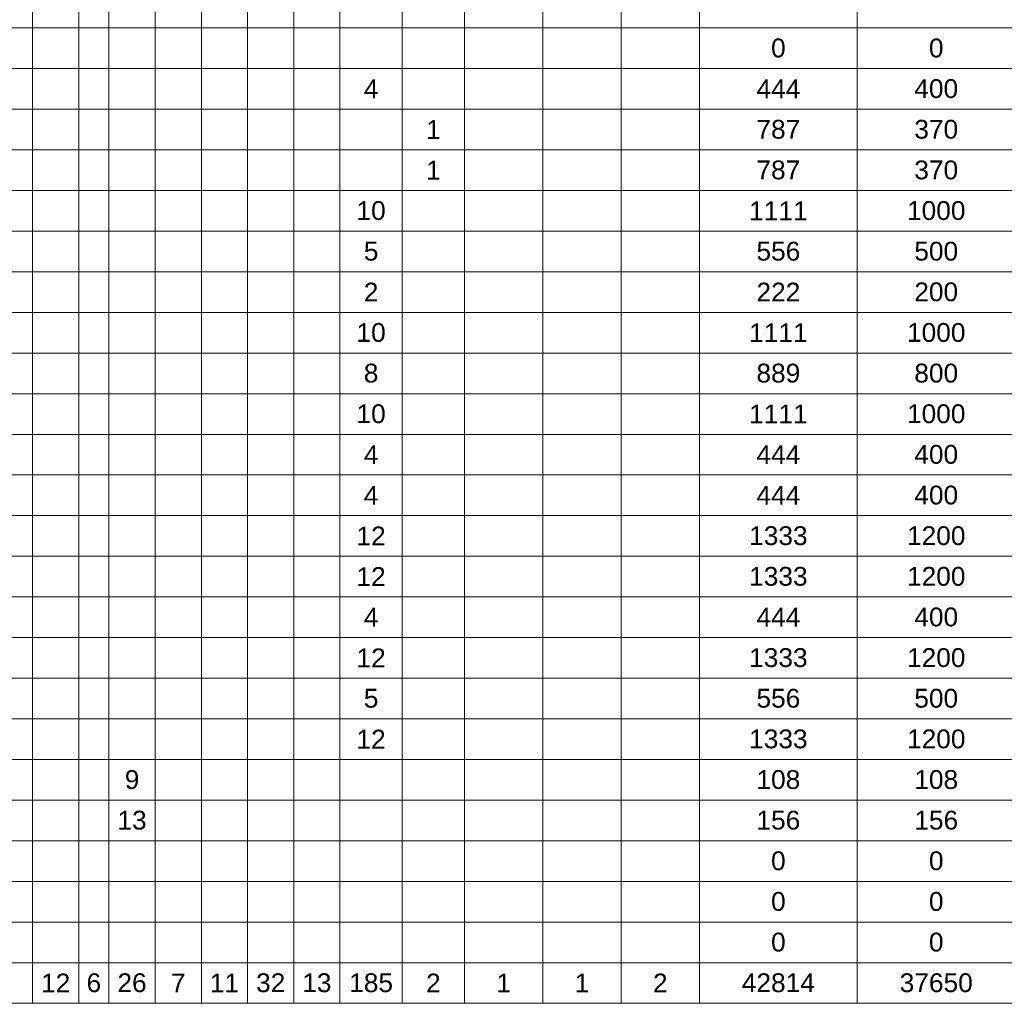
# Model space of a CAD drawing. Extents: x 5066 to 9756, y -2696 to -1109.
# Tile 7 of 208: x 9412 to 9422, y -2683 to -2673. Entities that reach past the tile are written whole.
import ezdxf

# ---------------------------------------------------------------- set-up
doc = ezdxf.new("R2010")
doc.units = 0
doc.header["$MEASUREMENT"] = 0
doc.linetypes.add('NULL', pattern=[0])
doc.layers.add('DI-Tabelas', color=7, linetype='CONTINUOUS', lineweight=13)
doc.styles.add('Arial', font='arial.ttf')

msp = doc.modelspace()

# ---------------------------------------------------------------- linework, layer by layer
at = {"layer": 'DI-Tabelas'}
for p, q in [((9412.1176, -2673.108), (9412.1176, -2673.5184)), ((9412.5842, -2673.108), (9412.5842, -2673.5184)), ((9412.8888, -2673.108), (9412.8888, -2673.5184)), ((9413.3554, -2673.108), (9413.3554, -2673.5184)), ((9413.822, -2673.108), (9413.822, -2673.5184)), ((9414.2887, -2673.108), (9414.2887, -2673.5184)), ((9414.7553, -2673.108), (9414.7553, -2673.5184)), ((9415.2219, -2673.108), (9415.2219, -2673.5184)), ((9415.8506, -2673.108), (9415.8506, -2673.5184)), ((9416.4792, -2673.108), (9416.4792, -2673.5184)), ((9417.27, -2673.108), (9417.27, -2673.5184)), ((9418.0607, -2673.108), (9418.0607, -2673.5184)), ((9418.8515, -2673.108), (9418.8515, -2673.5184)), ((9420.4456, -2673.108), (9420.4456, -2673.5184)), ((9412.1176, -2673.5184), (9410.4258, -2673.5184)), ((9412.5842, -2673.5184), (9412.1176, -2673.5184)), ((9412.1176, -2673.5184), (9412.1176, -2673.9288)), ((9412.8888, -2673.5184), (9412.5842, -2673.5184)), ((9412.5842, -2673.5184), (9412.5842, -2673.9288)), ((9413.3554, -2673.5184), (9412.8888, -2673.5184)), ((9412.8888, -2673.5184), (9412.8888, -2673.9288)), ((9413.822, -2673.5184), (9413.3554, -2673.5184)), ((9413.3554, -2673.5184), (9413.3554, -2673.9288)), ((9414.2887, -2673.5184), (9413.822, -2673.5184)), ((9413.822, -2673.5184), (9413.822, -2673.9288)), ((9414.7553, -2673.5184), (9414.2887, -2673.5184)), ((9414.2887, -2673.5184), (9414.2887, -2673.9288)), ((9415.2219, -2673.5184), (9414.7553, -2673.5184)), ((9414.7553, -2673.5184), (9414.7553, -2673.9288)), ((9415.8506, -2673.5184), (9415.2219, -2673.5184)), ((9415.2219, -2673.5184), (9415.2219, -2673.9288)), ((9416.4792, -2673.5184), (9415.8506, -2673.5184)), ((9415.8506, -2673.5184), (9415.8506, -2673.9288)), ((9417.27, -2673.5184), (9416.4792, -2673.5184)), ((9416.4792, -2673.5184), (9416.4792, -2673.9288)), ((9418.0607, -2673.5184), (9417.27, -2673.5184)), ((9417.27, -2673.5184), (9417.27, -2673.9288)), ((9418.8515, -2673.5184), (9418.0607, -2673.5184)), ((9418.0607, -2673.5184), (9418.0607, -2673.9288)), ((9420.4456, -2673.5184), (9418.8515, -2673.5184)), ((9418.8515, -2673.5184), (9418.8515, -2673.9288)), ((9422.0398, -2673.5184), (9420.4456, -2673.5184)), ((9420.4456, -2673.5184), (9420.4456, -2673.9288)), ((9412.1176, -2673.9288), (9410.4258, -2673.9288)), ((9412.5842, -2673.9288), (9412.1176, -2673.9288)), ((9412.1176, -2673.9288), (9412.1176, -2674.3392)), ((9412.8888, -2673.9288), (9412.5842, -2673.9288)), ((9412.5842, -2673.9288), (9412.5842, -2674.3392)), ((9413.3554, -2673.9288), (9412.8888, -2673.9288)), ((9412.8888, -2673.9288), (9412.8888, -2674.3392)), ((9413.822, -2673.9288), (9413.3554, -2673.9288)), ((9413.3554, -2673.9288), (9413.3554, -2674.3392)), ((9414.2887, -2673.9288), (9413.822, -2673.9288)), ((9413.822, -2673.9288), (9413.822, -2674.3392)), ((9414.7553, -2673.9288), (9414.2887, -2673.9288)), ((9414.2887, -2673.9288), (9414.2887, -2674.3392)), ((9415.2219, -2673.9288), (9414.7553, -2673.9288)), ((9414.7553, -2673.9288), (9414.7553, -2674.3392)), ((9415.8506, -2673.9288), (9415.2219, -2673.9288)), ((9415.2219, -2673.9288), (9415.2219, -2674.3392)), ((9416.4792, -2673.9288), (9415.8506, -2673.9288)), ((9415.8506, -2673.9288), (9415.8506, -2674.3392)), ((9417.27, -2673.9288), (9416.4792, -2673.9288)), ((9416.4792, -2673.9288), (9416.4792, -2674.3392)), ((9418.0607, -2673.9288), (9417.27, -2673.9288)), ((9417.27, -2673.9288), (9417.27, -2674.3392)), ((9418.8515, -2673.9288), (9418.0607, -2673.9288)), ((9418.0607, -2673.9288), (9418.0607, -2674.3392)), ((9420.4456, -2673.9288), (9418.8515, -2673.9288)), ((9418.8515, -2673.9288), (9418.8515, -2674.3392)), ((9422.0398, -2673.9288), (9420.4456, -2673.9288)), ((9420.4456, -2673.9288), (9420.4456, -2674.3392)), ((9412.1176, -2674.3392), (9410.4258, -2674.3392)), ((9412.5842, -2674.3392), (9412.1176, -2674.3392)), ((9412.1176, -2674.3392), (9412.1176, -2674.7496)), ((9412.8888, -2674.3392), (9412.5842, -2674.3392)), ((9412.5842, -2674.3392), (9412.5842, -2674.7496)), ((9413.3554, -2674.3392), (9412.8888, -2674.3392)), ((9412.8888, -2674.3392), (9412.8888, -2674.7496)), ((9413.822, -2674.3392), (9413.3554, -2674.3392)), ((9413.3554, -2674.3392), (9413.3554, -2674.7496)), ((9414.2887, -2674.3392), (9413.822, -2674.3392)), ((9413.822, -2674.3392), (9413.822, -2674.7496)), ((9414.7553, -2674.3392), (9414.2887, -2674.3392)), ((9414.2887, -2674.3392), (9414.2887, -2674.7496)), ((9415.2219, -2674.3392), (9414.7553, -2674.3392)), ((9414.7553, -2674.3392), (9414.7553, -2674.7496)), ((9415.8506, -2674.3392), (9415.2219, -2674.3392)), ((9415.2219, -2674.3392), (9415.2219, -2674.7496)), ((9416.4792, -2674.3392), (9415.8506, -2674.3392)), ((9415.8506, -2674.3392), (9415.8506, -2674.7496)), ((9417.27, -2674.3392), (9416.4792, -2674.3392)), ((9416.4792, -2674.3392), (9416.4792, -2674.7496)), ((9418.0607, -2674.3392), (9417.27, -2674.3392)), ((9417.27, -2674.3392), (9417.27, -2674.7496)), ((9418.8515, -2674.3392), (9418.0607, -2674.3392)), ((9418.0607, -2674.3392), (9418.0607, -2674.7496)), ((9420.4456, -2674.3392), (9418.8515, -2674.3392)), ((9418.8515, -2674.3392), (9418.8515, -2674.7496)), ((9422.0398, -2674.3392), (9420.4456, -2674.3392)), ((9420.4456, -2674.3392), (9420.4456, -2674.7496)), ((9412.1176, -2674.7496), (9410.4258, -2674.7496)), ((9412.5842, -2674.7496), (9412.1176, -2674.7496)), ((9412.1176, -2674.7496), (9412.1176, -2675.16)), ((9412.8888, -2674.7496), (9412.5842, -2674.7496)), ((9412.5842, -2674.7496), (9412.5842, -2675.16)), ((9413.3554, -2674.7496), (9412.8888, -2674.7496)), ((9412.8888, -2674.7496), (9412.8888, -2675.16)), ((9413.822, -2674.7496), (9413.3554, -2674.7496)), ((9413.3554, -2674.7496), (9413.3554, -2675.16)), ((9414.2887, -2674.7496), (9413.822, -2674.7496)), ((9413.822, -2674.7496), (9413.822, -2675.16)), ((9414.7553, -2674.7496), (9414.2887, -2674.7496)), ((9414.2887, -2674.7496), (9414.2887, -2675.16)), ((9415.2219, -2674.7496), (9414.7553, -2674.7496)), ((9414.7553, -2674.7496), (9414.7553, -2675.16)), ((9415.8506, -2674.7496), (9415.2219, -2674.7496)), ((9415.2219, -2674.7496), (9415.2219, -2675.16)), ((9416.4792, -2674.7496), (9415.8506, -2674.7496)), ((9415.8506, -2674.7496), (9415.8506, -2675.16)), ((9417.27, -2674.7496), (9416.4792, -2674.7496)), ((9416.4792, -2674.7496), (9416.4792, -2675.16)), ((9418.0607, -2674.7496), (9417.27, -2674.7496)), ((9417.27, -2674.7496), (9417.27, -2675.16)), ((9418.8515, -2674.7496), (9418.0607, -2674.7496)), ((9418.0607, -2674.7496), (9418.0607, -2675.16)), ((9420.4456, -2674.7496), (9418.8515, -2674.7496)), ((9418.8515, -2674.7496), (9418.8515, -2675.16)), ((9422.0398, -2674.7496), (9420.4456, -2674.7496)), ((9420.4456, -2674.7496), (9420.4456, -2675.16)), ((9412.1176, -2675.16), (9410.4258, -2675.16)), ((9412.5842, -2675.16), (9412.1176, -2675.16)), ((9412.1176, -2675.16), (9412.1176, -2675.5704)), ((9412.8888, -2675.16), (9412.5842, -2675.16)), ((9412.5842, -2675.16), (9412.5842, -2675.5704)), ((9413.3554, -2675.16), (9412.8888, -2675.16)), ((9412.8888, -2675.16), (9412.8888, -2675.5704)), ((9413.822, -2675.16), (9413.3554, -2675.16)), ((9413.3554, -2675.16), (9413.3554, -2675.5704)), ((9414.2887, -2675.16), (9413.822, -2675.16)), ((9413.822, -2675.16), (9413.822, -2675.5704)), ((9414.7553, -2675.16), (9414.2887, -2675.16)), ((9414.2887, -2675.16), (9414.2887, -2675.5704)), ((9415.2219, -2675.16), (9414.7553, -2675.16)), ((9414.7553, -2675.16), (9414.7553, -2675.5704)), ((9415.8506, -2675.16), (9415.2219, -2675.16)), ((9415.2219, -2675.16), (9415.2219, -2675.5704)), ((9416.4792, -2675.16), (9415.8506, -2675.16)), ((9415.8506, -2675.16), (9415.8506, -2675.5704)), ((9417.27, -2675.16), (9416.4792, -2675.16)), ((9416.4792, -2675.16), (9416.4792, -2675.5704)), ((9418.0607, -2675.16), (9417.27, -2675.16)), ((9417.27, -2675.16), (9417.27, -2675.5704)), ((9418.8515, -2675.16), (9418.0607, -2675.16)), ((9418.0607, -2675.16), (9418.0607, -2675.5704)), ((9420.4456, -2675.16), (9418.8515, -2675.16)), ((9418.8515, -2675.16), (9418.8515, -2675.5704)), ((9422.0398, -2675.16), (9420.4456, -2675.16)), ((9420.4456, -2675.16), (9420.4456, -2675.5704)), ((9412.1176, -2675.5704), (9410.4258, -2675.5704)), ((9412.5842, -2675.5704), (9412.1176, -2675.5704)), ((9412.1176, -2675.5704), (9412.1176, -2675.9808)), ((9412.8888, -2675.5704), (9412.5842, -2675.5704)), ((9412.5842, -2675.5704), (9412.5842, -2675.9808)), ((9413.3554, -2675.5704), (9412.8888, -2675.5704)), ((9412.8888, -2675.5704), (9412.8888, -2675.9808)), ((9413.822, -2675.5704), (9413.3554, -2675.5704)), ((9413.3554, -2675.5704), (9413.3554, -2675.9808)), ((9414.2887, -2675.5704), (9413.822, -2675.5704)), ((9413.822, -2675.5704), (9413.822, -2675.9808)), ((9414.7553, -2675.5704), (9414.2887, -2675.5704)), ((9414.2887, -2675.5704), (9414.2887, -2675.9808)), ((9415.2219, -2675.5704), (9414.7553, -2675.5704)), ((9414.7553, -2675.5704), (9414.7553, -2675.9808)), ((9415.8506, -2675.5704), (9415.2219, -2675.5704)), ((9415.2219, -2675.5704), (9415.2219, -2675.9808)), ((9416.4792, -2675.5704), (9415.8506, -2675.5704)), ((9415.8506, -2675.5704), (9415.8506, -2675.9808)), ((9417.27, -2675.5704), (9416.4792, -2675.5704)), ((9416.4792, -2675.5704), (9416.4792, -2675.9808)), ((9418.0607, -2675.5704), (9417.27, -2675.5704)), ((9417.27, -2675.5704), (9417.27, -2675.9808)), ((9418.8515, -2675.5704), (9418.0607, -2675.5704)), ((9418.0607, -2675.5704), (9418.0607, -2675.9808)), ((9420.4456, -2675.5704), (9418.8515, -2675.5704)), ((9418.8515, -2675.5704), (9418.8515, -2675.9808)), ((9422.0398, -2675.5704), (9420.4456, -2675.5704)), ((9420.4456, -2675.5704), (9420.4456, -2675.9808)), ((9412.1176, -2675.9808), (9410.4258, -2675.9808)), ((9412.5842, -2675.9808), (9412.1176, -2675.9808)), ((9412.1176, -2675.9808), (9412.1176, -2676.3912)), ((9412.8888, -2675.9808), (9412.5842, -2675.9808)), ((9412.5842, -2675.9808), (9412.5842, -2676.3912)), ((9413.3554, -2675.9808), (9412.8888, -2675.9808)), ((9412.8888, -2675.9808), (9412.8888, -2676.3912)), ((9413.822, -2675.9808), (9413.3554, -2675.9808)), ((9413.3554, -2675.9808), (9413.3554, -2676.3912)), ((9414.2887, -2675.9808), (9413.822, -2675.9808)), ((9413.822, -2675.9808), (9413.822, -2676.3912)), ((9414.7553, -2675.9808), (9414.2887, -2675.9808)), ((9414.2887, -2675.9808), (9414.2887, -2676.3912)), ((9415.2219, -2675.9808), (9414.7553, -2675.9808)), ((9414.7553, -2675.9808), (9414.7553, -2676.3912)), ((9415.8506, -2675.9808), (9415.2219, -2675.9808)), ((9415.2219, -2675.9808), (9415.2219, -2676.3912)), ((9416.4792, -2675.9808), (9415.8506, -2675.9808)), ((9415.8506, -2675.9808), (9415.8506, -2676.3912)), ((9417.27, -2675.9808), (9416.4792, -2675.9808)), ((9416.4792, -2675.9808), (9416.4792, -2676.3912)), ((9418.0607, -2675.9808), (9417.27, -2675.9808)), ((9417.27, -2675.9808), (9417.27, -2676.3912)), ((9418.8515, -2675.9808), (9418.0607, -2675.9808)), ((9418.0607, -2675.9808), (9418.0607, -2676.3912)), ((9420.4456, -2675.9808), (9418.8515, -2675.9808)), ((9418.8515, -2675.9808), (9418.8515, -2676.3912)), ((9422.0398, -2675.9808), (9420.4456, -2675.9808)), ((9420.4456, -2675.9808), (9420.4456, -2676.3912)), ((9412.1176, -2676.3912), (9410.4258, -2676.3912)), ((9412.5842, -2676.3912), (9412.1176, -2676.3912)), ((9412.1176, -2676.3912), (9412.1176, -2676.8016)), ((9412.8888, -2676.3912), (9412.5842, -2676.3912)), ((9412.5842, -2676.3912), (9412.5842, -2676.8016)), ((9413.3554, -2676.3912), (9412.8888, -2676.3912)), ((9412.8888, -2676.3912), (9412.8888, -2676.8016)), ((9413.822, -2676.3912), (9413.3554, -2676.3912)), ((9413.3554, -2676.3912), (9413.3554, -2676.8016)), ((9414.2887, -2676.3912), (9413.822, -2676.3912)), ((9413.822, -2676.3912), (9413.822, -2676.8016)), ((9414.7553, -2676.3912), (9414.2887, -2676.3912)), ((9414.2887, -2676.3912), (9414.2887, -2676.8016)), ((9415.2219, -2676.3912), (9414.7553, -2676.3912)), ((9414.7553, -2676.3912), (9414.7553, -2676.8016)), ((9415.8506, -2676.3912), (9415.2219, -2676.3912)), ((9415.2219, -2676.3912), (9415.2219, -2676.8016)), ((9416.4792, -2676.3912), (9415.8506, -2676.3912)), ((9415.8506, -2676.3912), (9415.8506, -2676.8016)), ((9417.27, -2676.3912), (9416.4792, -2676.3912)), ((9416.4792, -2676.3912), (9416.4792, -2676.8016)), ((9418.0607, -2676.3912), (9417.27, -2676.3912)), ((9417.27, -2676.3912), (9417.27, -2676.8016)), ((9418.8515, -2676.3912), (9418.0607, -2676.3912)), ((9418.0607, -2676.3912), (9418.0607, -2676.8016)), ((9420.4456, -2676.3912), (9418.8515, -2676.3912)), ((9418.8515, -2676.3912), (9418.8515, -2676.8016)), ((9422.0398, -2676.3912), (9420.4456, -2676.3912)), ((9420.4456, -2676.3912), (9420.4456, -2676.8016)), ((9412.1176, -2676.8016), (9410.4258, -2676.8016)), ((9412.5842, -2676.8016), (9412.1176, -2676.8016)), ((9412.1176, -2676.8016), (9412.1176, -2677.212)), ((9412.8888, -2676.8016), (9412.5842, -2676.8016)), ((9412.5842, -2676.8016), (9412.5842, -2677.212)), ((9413.3554, -2676.8016), (9412.8888, -2676.8016)), ((9412.8888, -2676.8016), (9412.8888, -2677.212)), ((9413.822, -2676.8016), (9413.3554, -2676.8016)), ((9413.3554, -2676.8016), (9413.3554, -2677.212)), ((9414.2887, -2676.8016), (9413.822, -2676.8016)), ((9413.822, -2676.8016), (9413.822, -2677.212)), ((9414.7553, -2676.8016), (9414.2887, -2676.8016)), ((9414.2887, -2676.8016), (9414.2887, -2677.212)), ((9415.2219, -2676.8016), (9414.7553, -2676.8016)), ((9414.7553, -2676.8016), (9414.7553, -2677.212)), ((9415.8506, -2676.8016), (9415.2219, -2676.8016)), ((9415.2219, -2676.8016), (9415.2219, -2677.212)), ((9416.4792, -2676.8016), (9415.8506, -2676.8016)), ((9415.8506, -2676.8016), (9415.8506, -2677.212)), ((9417.27, -2676.8016), (9416.4792, -2676.8016)), ((9416.4792, -2676.8016), (9416.4792, -2677.212)), ((9418.0607, -2676.8016), (9417.27, -2676.8016)), ((9417.27, -2676.8016), (9417.27, -2677.212)), ((9418.8515, -2676.8016), (9418.0607, -2676.8016)), ((9418.0607, -2676.8016), (9418.0607, -2677.212)), ((9420.4456, -2676.8016), (9418.8515, -2676.8016)), ((9418.8515, -2676.8016), (9418.8515, -2677.212)), ((9422.0398, -2676.8016), (9420.4456, -2676.8016)), ((9420.4456, -2676.8016), (9420.4456, -2677.212)), ((9412.1176, -2677.212), (9410.4258, -2677.212)), ((9412.5842, -2677.212), (9412.1176, -2677.212)), ((9412.1176, -2677.212), (9412.1176, -2677.6224)), ((9412.8888, -2677.212), (9412.5842, -2677.212)), ((9412.5842, -2677.212), (9412.5842, -2677.6224)), ((9413.3554, -2677.212), (9412.8888, -2677.212)), ((9412.8888, -2677.212), (9412.8888, -2677.6224)), ((9413.822, -2677.212), (9413.3554, -2677.212)), ((9413.3554, -2677.212), (9413.3554, -2677.6224)), ((9414.2887, -2677.212), (9413.822, -2677.212)), ((9413.822, -2677.212), (9413.822, -2677.6224)), ((9414.7553, -2677.212), (9414.2887, -2677.212)), ((9414.2887, -2677.212), (9414.2887, -2677.6224)), ((9415.2219, -2677.212), (9414.7553, -2677.212)), ((9414.7553, -2677.212), (9414.7553, -2677.6224)), ((9415.8506, -2677.212), (9415.2219, -2677.212)), ((9415.2219, -2677.212), (9415.2219, -2677.6224)), ((9416.4792, -2677.212), (9415.8506, -2677.212)), ((9415.8506, -2677.212), (9415.8506, -2677.6224)), ((9417.27, -2677.212), (9416.4792, -2677.212)), ((9416.4792, -2677.212), (9416.4792, -2677.6224)), ((9418.0607, -2677.212), (9417.27, -2677.212)), ((9417.27, -2677.212), (9417.27, -2677.6224)), ((9418.8515, -2677.212), (9418.0607, -2677.212)), ((9418.0607, -2677.212), (9418.0607, -2677.6224)), ((9420.4456, -2677.212), (9418.8515, -2677.212)), ((9418.8515, -2677.212), (9418.8515, -2677.6224)), ((9422.0398, -2677.212), (9420.4456, -2677.212)), ((9420.4456, -2677.212), (9420.4456, -2677.6224)), ((9412.1176, -2677.6224), (9410.4258, -2677.6224)), ((9412.5842, -2677.6224), (9412.1176, -2677.6224)), ((9412.1176, -2677.6224), (9412.1176, -2678.0328)), ((9412.8888, -2677.6224), (9412.5842, -2677.6224)), ((9412.5842, -2677.6224), (9412.5842, -2678.0328)), ((9413.3554, -2677.6224), (9412.8888, -2677.6224)), ((9412.8888, -2677.6224), (9412.8888, -2678.0328)), ((9413.822, -2677.6224), (9413.3554, -2677.6224)), ((9413.3554, -2677.6224), (9413.3554, -2678.0328)), ((9414.2887, -2677.6224), (9413.822, -2677.6224)), ((9413.822, -2677.6224), (9413.822, -2678.0328)), ((9414.7553, -2677.6224), (9414.2887, -2677.6224)), ((9414.2887, -2677.6224), (9414.2887, -2678.0328)), ((9415.2219, -2677.6224), (9414.7553, -2677.6224)), ((9414.7553, -2677.6224), (9414.7553, -2678.0328)), ((9415.8506, -2677.6224), (9415.2219, -2677.6224)), ((9415.2219, -2677.6224), (9415.2219, -2678.0328)), ((9416.4792, -2677.6224), (9415.8506, -2677.6224)), ((9415.8506, -2677.6224), (9415.8506, -2678.0328)), ((9417.27, -2677.6224), (9416.4792, -2677.6224)), ((9416.4792, -2677.6224), (9416.4792, -2678.0328)), ((9418.0607, -2677.6224), (9417.27, -2677.6224)), ((9417.27, -2677.6224), (9417.27, -2678.0328)), ((9418.8515, -2677.6224), (9418.0607, -2677.6224)), ((9418.0607, -2677.6224), (9418.0607, -2678.0328)), ((9420.4456, -2677.6224), (9418.8515, -2677.6224)), ((9418.8515, -2677.6224), (9418.8515, -2678.0328)), ((9422.0398, -2677.6224), (9420.4456, -2677.6224)), ((9420.4456, -2677.6224), (9420.4456, -2678.0328)), ((9412.1176, -2678.0328), (9410.4258, -2678.0328)), ((9412.5842, -2678.0328), (9412.1176, -2678.0328)), ((9412.1176, -2678.0328), (9412.1176, -2678.4432)), ((9412.8888, -2678.0328), (9412.5842, -2678.0328)), ((9412.5842, -2678.0328), (9412.5842, -2678.4432)), ((9413.3554, -2678.0328), (9412.8888, -2678.0328)), ((9412.8888, -2678.0328), (9412.8888, -2678.4432)), ((9413.822, -2678.0328), (9413.3554, -2678.0328)), ((9413.3554, -2678.0328), (9413.3554, -2678.4432)), ((9414.2887, -2678.0328), (9413.822, -2678.0328)), ((9413.822, -2678.0328), (9413.822, -2678.4432)), ((9414.7553, -2678.0328), (9414.2887, -2678.0328)), ((9414.2887, -2678.0328), (9414.2887, -2678.4432)), ((9415.2219, -2678.0328), (9414.7553, -2678.0328)), ((9414.7553, -2678.0328), (9414.7553, -2678.4432)), ((9415.8506, -2678.0328), (9415.2219, -2678.0328)), ((9415.2219, -2678.0328), (9415.2219, -2678.4432)), ((9416.4792, -2678.0328), (9415.8506, -2678.0328)), ((9415.8506, -2678.0328), (9415.8506, -2678.4432)), ((9417.27, -2678.0328), (9416.4792, -2678.0328)), ((9416.4792, -2678.0328), (9416.4792, -2678.4432)), ((9418.0607, -2678.0328), (9417.27, -2678.0328)), ((9417.27, -2678.0328), (9417.27, -2678.4432)), ((9418.8515, -2678.0328), (9418.0607, -2678.0328)), ((9418.0607, -2678.0328), (9418.0607, -2678.4432)), ((9420.4456, -2678.0328), (9418.8515, -2678.0328)), ((9418.8515, -2678.0328), (9418.8515, -2678.4432)), ((9422.0398, -2678.0328), (9420.4456, -2678.0328)), ((9420.4456, -2678.0328), (9420.4456, -2678.4432)), ((9412.1176, -2678.4432), (9410.4258, -2678.4432)), ((9412.5842, -2678.4432), (9412.1176, -2678.4432)), ((9412.1176, -2678.4432), (9412.1176, -2678.8536)), ((9412.8888, -2678.4432), (9412.5842, -2678.4432)), ((9412.5842, -2678.4432), (9412.5842, -2678.8536)), ((9413.3554, -2678.4432), (9412.8888, -2678.4432)), ((9412.8888, -2678.4432), (9412.8888, -2678.8536)), ((9413.822, -2678.4432), (9413.3554, -2678.4432)), ((9413.3554, -2678.4432), (9413.3554, -2678.8536)), ((9414.2887, -2678.4432), (9413.822, -2678.4432)), ((9413.822, -2678.4432), (9413.822, -2678.8536)), ((9414.7553, -2678.4432), (9414.2887, -2678.4432)), ((9414.2887, -2678.4432), (9414.2887, -2678.8536)), ((9415.2219, -2678.4432), (9414.7553, -2678.4432)), ((9414.7553, -2678.4432), (9414.7553, -2678.8536)), ((9415.8506, -2678.4432), (9415.2219, -2678.4432)), ((9415.2219, -2678.4432), (9415.2219, -2678.8536)), ((9416.4792, -2678.4432), (9415.8506, -2678.4432)), ((9415.8506, -2678.4432), (9415.8506, -2678.8536)), ((9417.27, -2678.4432), (9416.4792, -2678.4432)), ((9416.4792, -2678.4432), (9416.4792, -2678.8536)), ((9418.0607, -2678.4432), (9417.27, -2678.4432)), ((9417.27, -2678.4432), (9417.27, -2678.8536)), ((9418.8515, -2678.4432), (9418.0607, -2678.4432)), ((9418.0607, -2678.4432), (9418.0607, -2678.8536)), ((9420.4456, -2678.4432), (9418.8515, -2678.4432)), ((9418.8515, -2678.4432), (9418.8515, -2678.8536)), ((9422.0398, -2678.4432), (9420.4456, -2678.4432)), ((9420.4456, -2678.4432), (9420.4456, -2678.8536)), ((9412.1176, -2678.8536), (9410.4258, -2678.8536)), ((9412.5842, -2678.8536), (9412.1176, -2678.8536)), ((9412.1176, -2678.8536), (9412.1176, -2679.264)), ((9412.8888, -2678.8536), (9412.5842, -2678.8536)), ((9412.5842, -2678.8536), (9412.5842, -2679.264)), ((9413.3554, -2678.8536), (9412.8888, -2678.8536)), ((9412.8888, -2678.8536), (9412.8888, -2679.264)), ((9413.822, -2678.8536), (9413.3554, -2678.8536)), ((9413.3554, -2678.8536), (9413.3554, -2679.264)), ((9414.2887, -2678.8536), (9413.822, -2678.8536)), ((9413.822, -2678.8536), (9413.822, -2679.264)), ((9414.7553, -2678.8536), (9414.2887, -2678.8536)), ((9414.2887, -2678.8536), (9414.2887, -2679.264)), ((9415.2219, -2678.8536), (9414.7553, -2678.8536)), ((9414.7553, -2678.8536), (9414.7553, -2679.264)), ((9415.8506, -2678.8536), (9415.2219, -2678.8536)), ((9415.2219, -2678.8536), (9415.2219, -2679.264)), ((9416.4792, -2678.8536), (9415.8506, -2678.8536)), ((9415.8506, -2678.8536), (9415.8506, -2679.264)), ((9417.27, -2678.8536), (9416.4792, -2678.8536)), ((9416.4792, -2678.8536), (9416.4792, -2679.264)), ((9418.0607, -2678.8536), (9417.27, -2678.8536)), ((9417.27, -2678.8536), (9417.27, -2679.264)), ((9418.8515, -2678.8536), (9418.0607, -2678.8536)), ((9418.0607, -2678.8536), (9418.0607, -2679.264)), ((9420.4456, -2678.8536), (9418.8515, -2678.8536)), ((9418.8515, -2678.8536), (9418.8515, -2679.264)), ((9422.0398, -2678.8536), (9420.4456, -2678.8536)), ((9420.4456, -2678.8536), (9420.4456, -2679.264)), ((9412.1176, -2679.264), (9410.4258, -2679.264)), ((9412.5842, -2679.264), (9412.1176, -2679.264)), ((9412.1176, -2679.264), (9412.1176, -2679.6744)), ((9412.8888, -2679.264), (9412.5842, -2679.264)), ((9412.5842, -2679.264), (9412.5842, -2679.6744)), ((9413.3554, -2679.264), (9412.8888, -2679.264)), ((9412.8888, -2679.264), (9412.8888, -2679.6744)), ((9413.822, -2679.264), (9413.3554, -2679.264)), ((9413.3554, -2679.264), (9413.3554, -2679.6744)), ((9414.2887, -2679.264), (9413.822, -2679.264)), ((9413.822, -2679.264), (9413.822, -2679.6744)), ((9414.7553, -2679.264), (9414.2887, -2679.264)), ((9414.2887, -2679.264), (9414.2887, -2679.6744)), ((9415.2219, -2679.264), (9414.7553, -2679.264)), ((9414.7553, -2679.264), (9414.7553, -2679.6744)), ((9415.8506, -2679.264), (9415.2219, -2679.264)), ((9415.2219, -2679.264), (9415.2219, -2679.6744)), ((9416.4792, -2679.264), (9415.8506, -2679.264)), ((9415.8506, -2679.264), (9415.8506, -2679.6744)), ((9417.27, -2679.264), (9416.4792, -2679.264)), ((9416.4792, -2679.264), (9416.4792, -2679.6744)), ((9418.0607, -2679.264), (9417.27, -2679.264)), ((9417.27, -2679.264), (9417.27, -2679.6744)), ((9418.8515, -2679.264), (9418.0607, -2679.264)), ((9418.0607, -2679.264), (9418.0607, -2679.6744)), ((9420.4456, -2679.264), (9418.8515, -2679.264)), ((9418.8515, -2679.264), (9418.8515, -2679.6744)), ((9422.0398, -2679.264), (9420.4456, -2679.264)), ((9420.4456, -2679.264), (9420.4456, -2679.6744)), ((9412.1176, -2679.6744), (9410.4258, -2679.6744)), ((9412.5842, -2679.6744), (9412.1176, -2679.6744)), ((9412.1176, -2679.6744), (9412.1176, -2680.0848)), ((9412.8888, -2679.6744), (9412.5842, -2679.6744)), ((9412.5842, -2679.6744), (9412.5842, -2680.0848)), ((9413.3554, -2679.6744), (9412.8888, -2679.6744)), ((9412.8888, -2679.6744), (9412.8888, -2680.0848)), ((9413.822, -2679.6744), (9413.3554, -2679.6744)), ((9413.3554, -2679.6744), (9413.3554, -2680.0848)), ((9414.2887, -2679.6744), (9413.822, -2679.6744)), ((9413.822, -2679.6744), (9413.822, -2680.0848)), ((9414.7553, -2679.6744), (9414.2887, -2679.6744)), ((9414.2887, -2679.6744), (9414.2887, -2680.0848)), ((9415.2219, -2679.6744), (9414.7553, -2679.6744)), ((9414.7553, -2679.6744), (9414.7553, -2680.0848)), ((9415.8506, -2679.6744), (9415.2219, -2679.6744)), ((9415.2219, -2679.6744), (9415.2219, -2680.0848)), ((9416.4792, -2679.6744), (9415.8506, -2679.6744)), ((9415.8506, -2679.6744), (9415.8506, -2680.0848)), ((9417.27, -2679.6744), (9416.4792, -2679.6744)), ((9416.4792, -2679.6744), (9416.4792, -2680.0848)), ((9418.0607, -2679.6744), (9417.27, -2679.6744)), ((9417.27, -2679.6744), (9417.27, -2680.0848)), ((9418.8515, -2679.6744), (9418.0607, -2679.6744)), ((9418.0607, -2679.6744), (9418.0607, -2680.0848)), ((9420.4456, -2679.6744), (9418.8515, -2679.6744)), ((9418.8515, -2679.6744), (9418.8515, -2680.0848)), ((9422.0398, -2679.6744), (9420.4456, -2679.6744)), ((9420.4456, -2679.6744), (9420.4456, -2680.0848)), ((9412.1176, -2680.0848), (9410.4258, -2680.0848)), ((9412.5842, -2680.0848), (9412.1176, -2680.0848)), ((9412.1176, -2680.0848), (9412.1176, -2680.4952)), ((9412.8888, -2680.0848), (9412.5842, -2680.0848)), ((9412.5842, -2680.0848), (9412.5842, -2680.4952)), ((9413.3554, -2680.0848), (9412.8888, -2680.0848)), ((9412.8888, -2680.0848), (9412.8888, -2680.4952)), ((9413.822, -2680.0848), (9413.3554, -2680.0848)), ((9413.3554, -2680.0848), (9413.3554, -2680.4952)), ((9414.2887, -2680.0848), (9413.822, -2680.0848)), ((9413.822, -2680.0848), (9413.822, -2680.4952)), ((9414.7553, -2680.0848), (9414.2887, -2680.0848)), ((9414.2887, -2680.0848), (9414.2887, -2680.4952)), ((9415.2219, -2680.0848), (9414.7553, -2680.0848)), ((9414.7553, -2680.0848), (9414.7553, -2680.4952)), ((9415.8506, -2680.0848), (9415.2219, -2680.0848)), ((9415.2219, -2680.0848), (9415.2219, -2680.4952)), ((9416.4792, -2680.0848), (9415.8506, -2680.0848)), ((9415.8506, -2680.0848), (9415.8506, -2680.4952)), ((9417.27, -2680.0848), (9416.4792, -2680.0848)), ((9416.4792, -2680.0848), (9416.4792, -2680.4952)), ((9418.0607, -2680.0848), (9417.27, -2680.0848)), ((9417.27, -2680.0848), (9417.27, -2680.4952)), ((9418.8515, -2680.0848), (9418.0607, -2680.0848)), ((9418.0607, -2680.0848), (9418.0607, -2680.4952)), ((9420.4456, -2680.0848), (9418.8515, -2680.0848)), ((9418.8515, -2680.0848), (9418.8515, -2680.4952)), ((9422.0398, -2680.0848), (9420.4456, -2680.0848)), ((9420.4456, -2680.0848), (9420.4456, -2680.4952)), ((9412.1176, -2680.4952), (9410.4258, -2680.4952)), ((9412.5842, -2680.4952), (9412.1176, -2680.4952)), ((9412.1176, -2680.4952), (9412.1176, -2680.9056)), ((9412.8888, -2680.4952), (9412.5842, -2680.4952)), ((9412.5842, -2680.4952), (9412.5842, -2680.9056)), ((9413.3554, -2680.4952), (9412.8888, -2680.4952)), ((9412.8888, -2680.4952), (9412.8888, -2680.9056)), ((9413.822, -2680.4952), (9413.3554, -2680.4952)), ((9413.3554, -2680.4952), (9413.3554, -2680.9056)), ((9414.2887, -2680.4952), (9413.822, -2680.4952)), ((9413.822, -2680.4952), (9413.822, -2680.9056)), ((9414.7553, -2680.4952), (9414.2887, -2680.4952)), ((9414.2887, -2680.4952), (9414.2887, -2680.9056)), ((9415.2219, -2680.4952), (9414.7553, -2680.4952)), ((9414.7553, -2680.4952), (9414.7553, -2680.9056)), ((9415.8506, -2680.4952), (9415.2219, -2680.4952)), ((9415.2219, -2680.4952), (9415.2219, -2680.9056)), ((9416.4792, -2680.4952), (9415.8506, -2680.4952)), ((9415.8506, -2680.4952), (9415.8506, -2680.9056)), ((9417.27, -2680.4952), (9416.4792, -2680.4952)), ((9416.4792, -2680.4952), (9416.4792, -2680.9056)), ((9418.0607, -2680.4952), (9417.27, -2680.4952)), ((9417.27, -2680.4952), (9417.27, -2680.9056)), ((9418.8515, -2680.4952), (9418.0607, -2680.4952)), ((9418.0607, -2680.4952), (9418.0607, -2680.9056)), ((9420.4456, -2680.4952), (9418.8515, -2680.4952)), ((9418.8515, -2680.4952), (9418.8515, -2680.9056)), ((9422.0398, -2680.4952), (9420.4456, -2680.4952)), ((9420.4456, -2680.4952), (9420.4456, -2680.9056)), ((9412.1176, -2680.9056), (9410.4258, -2680.9056)), ((9412.5842, -2680.9056), (9412.1176, -2680.9056)), ((9412.1176, -2680.9056), (9412.1176, -2681.316)), ((9412.8888, -2680.9056), (9412.5842, -2680.9056)), ((9412.5842, -2680.9056), (9412.5842, -2681.316)), ((9413.3554, -2680.9056), (9412.8888, -2680.9056)), ((9412.8888, -2680.9056), (9412.8888, -2681.316)), ((9413.822, -2680.9056), (9413.3554, -2680.9056)), ((9413.3554, -2680.9056), (9413.3554, -2681.316)), ((9414.2887, -2680.9056), (9413.822, -2680.9056)), ((9413.822, -2680.9056), (9413.822, -2681.316)), ((9414.7553, -2680.9056), (9414.2887, -2680.9056)), ((9414.2887, -2680.9056), (9414.2887, -2681.316)), ((9415.2219, -2680.9056), (9414.7553, -2680.9056)), ((9414.7553, -2680.9056), (9414.7553, -2681.316)), ((9415.8506, -2680.9056), (9415.2219, -2680.9056)), ((9415.2219, -2680.9056), (9415.2219, -2681.316)), ((9416.4792, -2680.9056), (9415.8506, -2680.9056)), ((9415.8506, -2680.9056), (9415.8506, -2681.316)), ((9417.27, -2680.9056), (9416.4792, -2680.9056)), ((9416.4792, -2680.9056), (9416.4792, -2681.316)), ((9418.0607, -2680.9056), (9417.27, -2680.9056)), ((9417.27, -2680.9056), (9417.27, -2681.316)), ((9418.8515, -2680.9056), (9418.0607, -2680.9056)), ((9418.0607, -2680.9056), (9418.0607, -2681.316)), ((9420.4456, -2680.9056), (9418.8515, -2680.9056)), ((9418.8515, -2680.9056), (9418.8515, -2681.316)), ((9422.0398, -2680.9056), (9420.4456, -2680.9056)), ((9420.4456, -2680.9056), (9420.4456, -2681.316)), ((9412.1176, -2681.316), (9410.4258, -2681.316)), ((9412.5842, -2681.316), (9412.1176, -2681.316)), ((9412.1176, -2681.316), (9412.1176, -2681.7264)), ((9412.8888, -2681.316), (9412.5842, -2681.316)), ((9412.5842, -2681.316), (9412.5842, -2681.7264)), ((9413.3554, -2681.316), (9412.8888, -2681.316)), ((9412.8888, -2681.316), (9412.8888, -2681.7264)), ((9413.822, -2681.316), (9413.3554, -2681.316)), ((9413.3554, -2681.316), (9413.3554, -2681.7264)), ((9414.2887, -2681.316), (9413.822, -2681.316)), ((9413.822, -2681.316), (9413.822, -2681.7264)), ((9414.7553, -2681.316), (9414.2887, -2681.316)), ((9414.2887, -2681.316), (9414.2887, -2681.7264)), ((9415.2219, -2681.316), (9414.7553, -2681.316)), ((9414.7553, -2681.316), (9414.7553, -2681.7264)), ((9415.8506, -2681.316), (9415.2219, -2681.316)), ((9415.2219, -2681.316), (9415.2219, -2681.7264)), ((9416.4792, -2681.316), (9415.8506, -2681.316)), ((9415.8506, -2681.316), (9415.8506, -2681.7264)), ((9417.27, -2681.316), (9416.4792, -2681.316)), ((9416.4792, -2681.316), (9416.4792, -2681.7264)), ((9418.0607, -2681.316), (9417.27, -2681.316)), ((9417.27, -2681.316), (9417.27, -2681.7264)), ((9418.8515, -2681.316), (9418.0607, -2681.316)), ((9418.0607, -2681.316), (9418.0607, -2681.7264)), ((9420.4456, -2681.316), (9418.8515, -2681.316)), ((9418.8515, -2681.316), (9418.8515, -2681.7264)), ((9422.0398, -2681.316), (9420.4456, -2681.316)), ((9420.4456, -2681.316), (9420.4456, -2681.7264)), ((9412.1176, -2681.7264), (9410.4258, -2681.7264)), ((9412.5842, -2681.7264), (9412.1176, -2681.7264)), ((9412.1176, -2681.7264), (9412.1176, -2682.1368)), ((9412.8888, -2681.7264), (9412.5842, -2681.7264)), ((9412.5842, -2681.7264), (9412.5842, -2682.1368)), ((9413.3554, -2681.7264), (9412.8888, -2681.7264)), ((9412.8888, -2681.7264), (9412.8888, -2682.1368)), ((9413.822, -2681.7264), (9413.3554, -2681.7264)), ((9413.3554, -2681.7264), (9413.3554, -2682.1368)), ((9414.2887, -2681.7264), (9413.822, -2681.7264)), ((9413.822, -2681.7264), (9413.822, -2682.1368)), ((9414.7553, -2681.7264), (9414.2887, -2681.7264)), ((9414.2887, -2681.7264), (9414.2887, -2682.1368)), ((9415.2219, -2681.7264), (9414.7553, -2681.7264)), ((9414.7553, -2681.7264), (9414.7553, -2682.1368)), ((9415.8506, -2681.7264), (9415.2219, -2681.7264)), ((9415.2219, -2681.7264), (9415.2219, -2682.1368)), ((9416.4792, -2681.7264), (9415.8506, -2681.7264)), ((9415.8506, -2681.7264), (9415.8506, -2682.1368)), ((9417.27, -2681.7264), (9416.4792, -2681.7264)), ((9416.4792, -2681.7264), (9416.4792, -2682.1368)), ((9418.0607, -2681.7264), (9417.27, -2681.7264)), ((9417.27, -2681.7264), (9417.27, -2682.1368)), ((9418.8515, -2681.7264), (9418.0607, -2681.7264)), ((9418.0607, -2681.7264), (9418.0607, -2682.1368)), ((9420.4456, -2681.7264), (9418.8515, -2681.7264)), ((9418.8515, -2681.7264), (9418.8515, -2682.1368)), ((9422.0398, -2681.7264), (9420.4456, -2681.7264)), ((9420.4456, -2681.7264), (9420.4456, -2682.1368)), ((9412.1176, -2682.1368), (9410.4258, -2682.1368)), ((9412.5842, -2682.1368), (9412.1176, -2682.1368)), ((9412.1176, -2682.1368), (9412.1176, -2682.5472)), ((9412.8888, -2682.1368), (9412.5842, -2682.1368)), ((9412.5842, -2682.1368), (9412.5842, -2682.5472)), ((9413.3554, -2682.1368), (9412.8888, -2682.1368)), ((9412.8888, -2682.1368), (9412.8888, -2682.5472)), ((9413.822, -2682.1368), (9413.3554, -2682.1368)), ((9413.3554, -2682.1368), (9413.3554, -2682.5472)), ((9414.2887, -2682.1368), (9413.822, -2682.1368)), ((9413.822, -2682.1368), (9413.822, -2682.5472)), ((9414.7553, -2682.1368), (9414.2887, -2682.1368)), ((9414.2887, -2682.1368), (9414.2887, -2682.5472)), ((9415.2219, -2682.1368), (9414.7553, -2682.1368)), ((9414.7553, -2682.1368), (9414.7553, -2682.5472)), ((9415.8506, -2682.1368), (9415.2219, -2682.1368)), ((9415.2219, -2682.1368), (9415.2219, -2682.5472)), ((9416.4792, -2682.1368), (9415.8506, -2682.1368)), ((9415.8506, -2682.1368), (9415.8506, -2682.5472)), ((9417.27, -2682.1368), (9416.4792, -2682.1368)), ((9416.4792, -2682.1368), (9416.4792, -2682.5472)), ((9418.0607, -2682.1368), (9417.27, -2682.1368)), ((9417.27, -2682.1368), (9417.27, -2682.5472)), ((9418.8515, -2682.1368), (9418.0607, -2682.1368)), ((9418.0607, -2682.1368), (9418.0607, -2682.5472)), ((9420.4456, -2682.1368), (9418.8515, -2682.1368)), ((9418.8515, -2682.1368), (9418.8515, -2682.5472)), ((9422.0398, -2682.1368), (9420.4456, -2682.1368)), ((9420.4456, -2682.1368), (9420.4456, -2682.5472)), ((9412.1176, -2682.5472), (9410.4258, -2682.5472)), ((9412.5842, -2682.5472), (9412.1176, -2682.5472)), ((9412.1176, -2682.5472), (9412.1176, -2682.9576)), ((9412.8888, -2682.5472), (9412.5842, -2682.5472)), ((9412.5842, -2682.5472), (9412.5842, -2682.9576)), ((9413.3554, -2682.5472), (9412.8888, -2682.5472)), ((9412.8888, -2682.5472), (9412.8888, -2682.9576)), ((9413.822, -2682.5472), (9413.3554, -2682.5472)), ((9413.3554, -2682.5472), (9413.3554, -2682.9576)), ((9414.2887, -2682.5472), (9413.822, -2682.5472)), ((9413.822, -2682.5472), (9413.822, -2682.9576)), ((9414.7553, -2682.5472), (9414.2887, -2682.5472)), ((9414.2887, -2682.5472), (9414.2887, -2682.9576)), ((9415.2219, -2682.5472), (9414.7553, -2682.5472)), ((9414.7553, -2682.5472), (9414.7553, -2682.9576)), ((9415.8506, -2682.5472), (9415.2219, -2682.5472)), ((9415.2219, -2682.5472), (9415.2219, -2682.9576)), ((9416.4792, -2682.5472), (9415.8506, -2682.5472)), ((9415.8506, -2682.5472), (9415.8506, -2682.9576)), ((9417.27, -2682.5472), (9416.4792, -2682.5472)), ((9416.4792, -2682.5472), (9416.4792, -2682.9576)), ((9418.0607, -2682.5472), (9417.27, -2682.5472)), ((9417.27, -2682.5472), (9417.27, -2682.9576)), ((9418.8515, -2682.5472), (9418.0607, -2682.5472)), ((9418.0607, -2682.5472), (9418.0607, -2682.9576)), ((9420.4456, -2682.5472), (9418.8515, -2682.5472)), ((9418.8515, -2682.5472), (9418.8515, -2682.9576)), ((9422.0398, -2682.5472), (9420.4456, -2682.5472)), ((9420.4456, -2682.5472), (9420.4456, -2682.9576)), ((9412.1176, -2682.9576), (9410.4258, -2682.9576)), ((9412.5842, -2682.9576), (9412.1176, -2682.9576)), ((9412.1176, -2682.9576), (9412.1176, -2683.368)), ((9412.8888, -2682.9576), (9412.5842, -2682.9576)), ((9412.5842, -2682.9576), (9412.5842, -2683.368)), ((9413.3554, -2682.9576), (9412.8888, -2682.9576)), ((9412.8888, -2682.9576), (9412.8888, -2683.368)), ((9413.822, -2682.9576), (9413.3554, -2682.9576)), ((9413.3554, -2682.9576), (9413.3554, -2683.368)), ((9414.2887, -2682.9576), (9413.822, -2682.9576)), ((9413.822, -2682.9576), (9413.822, -2683.368)), ((9414.7553, -2682.9576), (9414.2887, -2682.9576)), ((9414.2887, -2682.9576), (9414.2887, -2683.368)), ((9415.2219, -2682.9576), (9414.7553, -2682.9576)), ((9414.7553, -2682.9576), (9414.7553, -2683.368)), ((9415.8506, -2682.9576), (9415.2219, -2682.9576)), ((9415.2219, -2682.9576), (9415.2219, -2683.368)), ((9416.4792, -2682.9576), (9415.8506, -2682.9576)), ((9415.8506, -2682.9576), (9415.8506, -2683.368)), ((9417.27, -2682.9576), (9416.4792, -2682.9576)), ((9416.4792, -2682.9576), (9416.4792, -2683.368)), ((9418.0607, -2682.9576), (9417.27, -2682.9576)), ((9417.27, -2682.9576), (9417.27, -2683.368)), ((9418.8515, -2682.9576), (9418.0607, -2682.9576)), ((9418.0607, -2682.9576), (9418.0607, -2683.368)), ((9420.4456, -2682.9576), (9418.8515, -2682.9576)), ((9418.8515, -2682.9576), (9418.8515, -2683.368)), ((9422.0398, -2682.9576), (9420.4456, -2682.9576)), ((9420.4456, -2682.9576), (9420.4456, -2683.368)), ((9412.1176, -2683.368), (9410.4258, -2683.368)), ((9412.5842, -2683.368), (9412.1176, -2683.368)), ((9412.8888, -2683.368), (9412.5842, -2683.368)), ((9413.3554, -2683.368), (9412.8888, -2683.368)), ((9413.822, -2683.368), (9413.3554, -2683.368)), ((9414.2887, -2683.368), (9413.822, -2683.368)), ((9414.7553, -2683.368), (9414.2887, -2683.368)), ((9415.2219, -2683.368), (9414.7553, -2683.368)), ((9415.8506, -2683.368), (9415.2219, -2683.368)), ((9416.4792, -2683.368), (9415.8506, -2683.368)), ((9417.27, -2683.368), (9416.4792, -2683.368)), ((9418.0607, -2683.368), (9417.27, -2683.368)), ((9418.8515, -2683.368), (9418.0607, -2683.368)), ((9420.4456, -2683.368), (9418.8515, -2683.368)), ((9422.0398, -2683.368), (9420.4456, -2683.368))]:
    msp.add_line(p, q, dxfattribs=at)

# ---------------------------------------------------------------- texts
at = {"layer": 'DI-Tabelas', "linetype": 'NULL', "char_height": 0.19, "attachment_point": 8, "line_spacing_factor": 0.6, "style": 'Arial'}
for s, insert, width in [('0', (9419.6486, -2673.8186), 0.295873), ('0', (9421.2427, -2673.8186), 0.295873), ('4', (9415.5362, -2674.229), 0.295873), ('444', (9419.6486, -2674.229), 0.887619), ('400', (9421.2427, -2674.229), 0.887619), ('1', (9416.1649, -2674.6394), 0.295873), ('787', (9419.6486, -2674.6394), 0.887619), ('370', (9421.2427, -2674.6394), 0.887619), ('1', (9416.1649, -2675.0498), 0.295873), ('787', (9419.6486, -2675.0498), 0.887619), ('370', (9421.2427, -2675.0498), 0.887619), ('10', (9415.5362, -2675.4602), 0.591746), ('1111', (9419.6486, -2675.4602), 1.183492), ('1000', (9421.2427, -2675.4602), 1.183492), ('556', (9419.6486, -2675.8706), 0.887619), ('500', (9421.2427, -2675.8706), 0.887619), ('5', (9415.5362, -2675.8706), 0.295873), ('2', (9415.5362, -2676.281), 0.295873), ('222', (9419.6486, -2676.281), 0.887619), ('200', (9421.2427, -2676.281), 0.887619), ('10', (9415.5362, -2676.6914), 0.591746), ('1111', (9419.6486, -2676.6914), 1.183492), ('1000', (9421.2427, -2676.6914), 1.183492), ('8', (9415.5362, -2677.1018), 0.295873), ('889', (9419.6486, -2677.1018), 0.887619), ('800', (9421.2427, -2677.1018), 0.887619), ('10', (9415.5362, -2677.5122), 0.591746), ('1111', (9419.6486, -2677.5122), 1.183492), ('1000', (9421.2427, -2677.5122), 1.183492), ('4', (9415.5362, -2677.9226), 0.295873), ('444', (9419.6486, -2677.9226), 0.887619), ('400', (9421.2427, -2677.9226), 0.887619), ('4', (9415.5362, -2678.333), 0.295873), ('444', (9419.6486, -2678.333), 0.887619), ('400', (9421.2427, -2678.333), 0.887619), ('12', (9415.5362, -2678.7434), 0.591746), ('1333', (9419.6486, -2678.7434), 1.183492), ('1200', (9421.2427, -2678.7434), 1.183492), ('12', (9415.5362, -2679.1538), 0.591746), ('1333', (9419.6486, -2679.1538), 1.183492), ('1200', (9421.2427, -2679.1538), 1.183492), ('4', (9415.5362, -2679.5642), 0.295873), ('444', (9419.6486, -2679.5642), 0.887619), ('400', (9421.2427, -2679.5642), 0.887619), ('12', (9415.5362, -2679.9746), 0.591746), ('1333', (9419.6486, -2679.9746), 1.183492), ('1200', (9421.2427, -2679.9746), 1.183492), ('5', (9415.5362, -2680.385), 0.295873), ('556', (9419.6486, -2680.385), 0.887619), ('500', (9421.2427, -2680.385), 0.887619), ('12', (9415.5362, -2680.7954), 0.591746), ('1333', (9419.6486, -2680.7954), 1.183492), ('1200', (9421.2427, -2680.7954), 1.183492), ('9', (9413.1221, -2681.2058), 0.295873), ('108', (9419.6486, -2681.2058), 0.887619), ('108', (9421.2427, -2681.2058), 0.887619), ('13', (9413.1221, -2681.6162), 0.591746), ('156', (9419.6486, -2681.6162), 0.887619), ('156', (9421.2427, -2681.6162), 0.887619), ('0', (9419.6486, -2682.0266), 0.295873), ('0', (9421.2427, -2682.0266), 0.295873), ('0', (9419.6486, -2682.437), 0.295873), ('0', (9421.2427, -2682.437), 0.295873), ('0', (9419.6486, -2682.8474), 0.295873), ('0', (9421.2427, -2682.8474), 0.295873), ('12', (9412.3509, -2683.2578), 0.591746), ('6', (9412.7365, -2683.2578), 0.295873), ('26', (9413.1221, -2683.2578), 0.591746), ('7', (9413.5887, -2683.2578), 0.295873), ('11', (9414.0553, -2683.2578), 0.591746), ('32', (9414.522, -2683.2578), 0.591746), ('13', (9414.9886, -2683.2578), 0.591746), ('185', (9415.5362, -2683.2578), 0.887619), ('2', (9416.1649, -2683.2578), 0.295873), ('1', (9416.8746, -2683.2578), 0.295873), ('1', (9417.6654, -2683.2578), 0.295873), ('2', (9418.4561, -2683.2578), 0.295873), ('42814', (9419.6486, -2683.2578), 1.479365), ('37650', (9421.2427, -2683.2578), 1.479365)]:
    msp.add_mtext(s, dxfattribs=dict(at, insert=insert, width=width))

doc.saveas('drawing.dxf')
